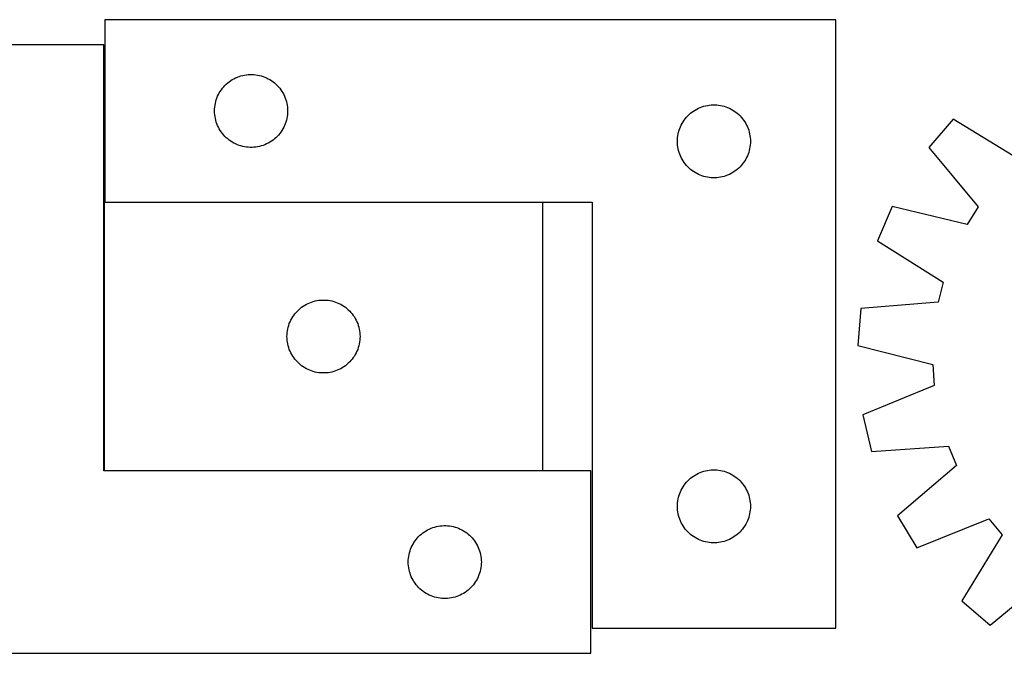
# Model space of a CAD drawing. Header units: millimetres. Extents: x 7 to 1493, y 7 to 2993.
# Tile 10 of 12: x 603 to 1007, y 2731 to 2992. Entities that reach past the tile are written whole.
import ezdxf

# ---------------------------------------------------------------- set-up
doc = ezdxf.new("R2010")
doc.units = ezdxf.units.MM
doc.layers.add('COMMON', color=5, linetype='CONTINUOUS', true_color=0x0000ff)
doc.layers.add('CUT', color=7, linetype='CONTINUOUS', true_color=0x000000)

msp = doc.modelspace()

# ---------------------------------------------------------------- linework, layer by layer
at = {"layer": 'COMMON'}
for p, q in [((637.488244, 2916.427313), (637.488244, 2806.427313)), ((817.588245, 2916.527314), (637.862848, 2916.527314)), ((637.588245, 2806.327312), (817.588245, 2806.327312))]:
    msp.add_line(p, q, dxfattribs=at)
at = {"layer": 'CUT'}
for p, q in [((937.862848, 2991.627314), (637.862848, 2991.627314)), ((637.862848, 2991.627314), (637.862848, 2916.627314)), ((937.862848, 2741.627314), (937.862848, 2991.627314)), ((637.388244, 2981.227312), (537.388244, 2981.227312)), ((637.388244, 2806.227312), (637.388244, 2981.227312)), ((690.140956, 2966.987033), (690.813197, 2967.367496)), ((690.813197, 2967.367496), (691.504132, 2967.712848)), ((691.504132, 2967.712848), (692.21193, 2968.022174)), ((692.21193, 2968.022174), (692.934712, 2968.294652)), ((692.934712, 2968.294652), (693.670563, 2968.529562)), ((693.670563, 2968.529562), (694.417532, 2968.72628)), ((694.417532, 2968.72628), (695.173637, 2968.884283)), ((695.173637, 2968.884283), (695.936873, 2969.003154)), ((695.936873, 2969.003154), (696.705216, 2969.082577)), ((696.705216, 2969.082577), (697.476629, 2969.122341)), ((697.476629, 2969.122341), (698.249067, 2969.122341)), ((698.249067, 2969.122341), (699.02048, 2969.082577)), ((699.02048, 2969.082577), (699.788823, 2969.003154)), ((699.788823, 2969.003154), (700.552059, 2968.884283)), ((700.552059, 2968.884283), (701.308164, 2968.72628)), ((701.308164, 2968.72628), (702.055133, 2968.529562)), ((702.055133, 2968.529562), (702.790984, 2968.294652)), ((702.790984, 2968.294652), (703.513766, 2968.022174)), ((703.513766, 2968.022174), (704.221564, 2967.712848)), ((704.221564, 2967.712848), (704.912499, 2967.367496)), ((704.912499, 2967.367496), (705.58474, 2966.987033)), ((685.637423, 2962.818631), (686.101051, 2963.436456)), ((686.101051, 2963.436456), (686.595869, 2964.029596)), ((686.595869, 2964.029596), (687.120565, 2964.596476)), ((687.120565, 2964.596476), (687.673748, 2965.135595)), ((687.673748, 2965.135595), (688.25395, 2965.645521)), ((688.25395, 2965.645521), (688.859634, 2966.124903)), ((688.859634, 2966.124903), (689.489192, 2966.572469)), ((689.489192, 2966.572469), (690.140956, 2966.987033)), ((705.58474, 2966.987033), (706.236504, 2966.572469)), ((706.236504, 2966.572469), (706.866062, 2966.124903)), ((706.866062, 2966.124903), (707.471746, 2965.645521)), ((707.471746, 2965.645521), (708.051948, 2965.135595)), ((708.051948, 2965.135595), (708.605131, 2964.596476)), ((708.605131, 2964.596476), (709.129827, 2964.029596)), ((709.129827, 2964.029596), (709.624645, 2963.436456)), ((709.624645, 2963.436456), (710.088273, 2962.818631)), ((683.573317, 2958.689037), (683.827096, 2959.418595)), ((683.827096, 2959.418595), (684.118094, 2960.134123)), ((684.118094, 2960.134123), (684.445542, 2960.833721)), ((684.445542, 2960.833721), (684.808569, 2961.515535)), ((684.808569, 2961.515535), (685.206215, 2962.177757)), ((685.206215, 2962.177757), (685.637423, 2962.818631)), ((710.088273, 2962.818631), (710.519481, 2962.177757)), ((710.519481, 2962.177757), (710.917127, 2961.515535)), ((710.917127, 2961.515535), (711.280154, 2960.833721)), ((711.280154, 2960.833721), (711.607602, 2960.134123)), ((711.607602, 2960.134123), (711.8986, 2959.418595)), ((711.8986, 2959.418595), (712.152379, 2958.689037)), ((682.882737, 2954.899495), (682.94235, 2955.669629)), ((682.94235, 2955.669629), (683.04153, 2956.435673)), ((683.04153, 2956.435673), (683.180013, 2957.195595)), ((683.180013, 2957.195595), (683.357432, 2957.947381)), ((683.357432, 2957.947381), (683.573317, 2958.689037)), ((712.152379, 2958.689037), (712.368264, 2957.947381)), ((712.368264, 2957.947381), (712.545683, 2957.195595)), ((712.545683, 2957.195595), (712.684166, 2956.435673)), ((712.684166, 2956.435673), (712.783346, 2955.669629)), ((712.783346, 2955.669629), (712.842959, 2954.899495)), ((880.813197, 2954.867496), (881.504132, 2955.212848)), ((881.504132, 2955.212848), (882.21193, 2955.522174)), ((882.21193, 2955.522174), (882.934712, 2955.794652)), ((882.934712, 2955.794652), (883.670563, 2956.029562)), ((883.670563, 2956.029562), (884.417532, 2956.22628)), ((884.417532, 2956.22628), (885.173637, 2956.384283)), ((885.173637, 2956.384283), (885.936873, 2956.503154)), ((885.936873, 2956.503154), (886.705216, 2956.582577)), ((886.705216, 2956.582577), (887.476629, 2956.622341)), ((887.476629, 2956.622341), (888.249067, 2956.622341)), ((888.249067, 2956.622341), (889.02048, 2956.582577)), ((889.02048, 2956.582577), (889.788823, 2956.503154)), ((889.788823, 2956.503154), (890.552059, 2956.384283)), ((890.552059, 2956.384283), (891.308164, 2956.22628)), ((891.308164, 2956.22628), (892.055133, 2956.029562)), ((892.055133, 2956.029562), (892.790984, 2955.794652)), ((892.790984, 2955.794652), (893.513766, 2955.522174)), ((893.513766, 2955.522174), (894.221564, 2955.212848)), ((894.221564, 2955.212848), (894.912499, 2954.867496)), ((682.862848, 2954.127314), (682.882737, 2954.899495)), ((682.882737, 2953.355133), (682.862848, 2954.127314)), ((682.94235, 2952.584999), (682.882737, 2953.355133)), ((683.04153, 2951.818955), (682.94235, 2952.584999)), ((683.180013, 2951.059033), (683.04153, 2951.818955)), ((683.357432, 2950.307247), (683.180013, 2951.059033)), ((712.545683, 2951.059033), (712.368264, 2950.307247)), ((712.684166, 2951.818955), (712.545683, 2951.059033)), ((712.783346, 2952.584999), (712.684166, 2951.818955)), ((712.842959, 2953.355133), (712.783346, 2952.584999)), ((712.842959, 2954.899495), (712.862848, 2954.127314)), ((712.862848, 2954.127314), (712.842959, 2953.355133)), ((876.101051, 2950.936456), (876.595869, 2951.529596)), ((876.595869, 2951.529596), (877.120565, 2952.096476)), ((877.120565, 2952.096476), (877.673748, 2952.635595)), ((877.673748, 2952.635595), (878.25395, 2953.145521)), ((878.25395, 2953.145521), (878.859634, 2953.624903)), ((878.859634, 2953.624903), (879.489192, 2954.072469)), ((879.489192, 2954.072469), (880.140956, 2954.487033)), ((880.140956, 2954.487033), (880.813197, 2954.867496)), ((894.912499, 2954.867496), (895.58474, 2954.487033)), ((895.58474, 2954.487033), (896.236504, 2954.072469)), ((896.236504, 2954.072469), (896.866062, 2953.624903)), ((896.866062, 2953.624903), (897.471746, 2953.145521)), ((897.471746, 2953.145521), (898.051948, 2952.635595)), ((898.051948, 2952.635595), (898.605131, 2952.096476)), ((898.605131, 2952.096476), (899.129827, 2951.529596)), ((899.129827, 2951.529596), (899.624645, 2950.936456)), ((683.573317, 2949.565592), (683.357432, 2950.307247)), ((683.827096, 2948.836033), (683.573317, 2949.565592)), ((684.118094, 2948.120505), (683.827096, 2948.836033)), ((684.445542, 2947.420907), (684.118094, 2948.120505)), ((684.808569, 2946.739093), (684.445542, 2947.420907)), ((711.280154, 2947.420907), (710.917127, 2946.739093)), ((711.607602, 2948.120505), (711.280154, 2947.420907)), ((711.8986, 2948.836033), (711.607602, 2948.120505)), ((712.152379, 2949.565592), (711.8986, 2948.836033)), ((712.368264, 2950.307247), (712.152379, 2949.565592)), ((873.827096, 2946.918595), (874.118094, 2947.634123)), ((874.118094, 2947.634123), (874.445542, 2948.333721)), ((874.445542, 2948.333721), (874.808569, 2949.015535)), ((874.808569, 2949.015535), (875.206215, 2949.677757)), ((875.206215, 2949.677757), (875.637423, 2950.318631)), ((875.637423, 2950.318631), (876.101051, 2950.936456)), ((899.624645, 2950.936456), (900.088273, 2950.318631)), ((900.088273, 2950.318631), (900.519481, 2949.677757)), ((900.519481, 2949.677757), (900.917127, 2949.015535)), ((900.917127, 2949.015535), (901.280154, 2948.333721)), ((901.280154, 2948.333721), (901.607602, 2947.634123)), ((901.607602, 2947.634123), (901.8986, 2946.918595)), ((986.13901, 2950.773485), (976.078109, 2939.13266)), ((1013.216787, 2934.167199), (986.13901, 2950.773485)), ((685.206215, 2946.076871), (684.808569, 2946.739093)), ((685.637423, 2945.435998), (685.206215, 2946.076871)), ((686.101051, 2944.818172), (685.637423, 2945.435998)), ((686.595869, 2944.225032), (686.101051, 2944.818172)), ((687.120565, 2943.658152), (686.595869, 2944.225032)), ((687.673748, 2943.119034), (687.120565, 2943.658152)), ((688.25395, 2942.609107), (687.673748, 2943.119034)), ((708.051948, 2943.119034), (707.471746, 2942.609107)), ((708.605131, 2943.658152), (708.051948, 2943.119034)), ((709.129827, 2944.225032), (708.605131, 2943.658152)), ((709.624645, 2944.818172), (709.129827, 2944.225032)), ((710.088273, 2945.435998), (709.624645, 2944.818172)), ((710.519481, 2946.076871), (710.088273, 2945.435998)), ((710.917127, 2946.739093), (710.519481, 2946.076871)), ((872.882737, 2942.399495), (872.94235, 2943.169629)), ((872.94235, 2943.169629), (873.04153, 2943.935673)), ((873.04153, 2943.935673), (873.180013, 2944.695595)), ((873.180013, 2944.695595), (873.357432, 2945.447381)), ((873.357432, 2945.447381), (873.573317, 2946.189037)), ((873.573317, 2946.189037), (873.827096, 2946.918595)), ((901.8986, 2946.918595), (902.152379, 2946.189037)), ((902.152379, 2946.189037), (902.368264, 2945.447381)), ((902.368264, 2945.447381), (902.545683, 2944.695595)), ((902.545683, 2944.695595), (902.684166, 2943.935673)), ((902.684166, 2943.935673), (902.783346, 2943.169629)), ((902.783346, 2943.169629), (902.842959, 2942.399495)), ((688.859634, 2942.129725), (688.25395, 2942.609107)), ((689.489192, 2941.682159), (688.859634, 2942.129725)), ((690.140956, 2941.267595), (689.489192, 2941.682159)), ((690.813197, 2940.887132), (690.140956, 2941.267595)), ((691.504132, 2940.54178), (690.813197, 2940.887132)), ((692.21193, 2940.232455), (691.504132, 2940.54178)), ((692.934712, 2939.959976), (692.21193, 2940.232455)), ((693.670563, 2939.725066), (692.934712, 2939.959976)), ((694.417532, 2939.528348), (693.670563, 2939.725066)), ((695.173637, 2939.370345), (694.417532, 2939.528348)), ((695.936873, 2939.251474), (695.173637, 2939.370345)), ((696.705216, 2939.172051), (695.936873, 2939.251474)), ((697.476629, 2939.132287), (696.705216, 2939.172051)), ((698.249067, 2939.132287), (697.476629, 2939.132287)), ((699.02048, 2939.172051), (698.249067, 2939.132287)), ((699.788823, 2939.251474), (699.02048, 2939.172051)), ((700.552059, 2939.370345), (699.788823, 2939.251474)), ((701.308164, 2939.528348), (700.552059, 2939.370345)), ((702.055133, 2939.725066), (701.308164, 2939.528348)), ((702.790984, 2939.959976), (702.055133, 2939.725066)), ((703.513766, 2940.232455), (702.790984, 2939.959976)), ((704.221564, 2940.54178), (703.513766, 2940.232455)), ((704.912499, 2940.887132), (704.221564, 2940.54178)), ((705.58474, 2941.267595), (704.912499, 2940.887132)), ((706.236504, 2941.682159), (705.58474, 2941.267595)), ((706.866062, 2942.129725), (706.236504, 2941.682159)), ((707.471746, 2942.609107), (706.866062, 2942.129725)), ((872.862848, 2941.627314), (872.882737, 2942.399495)), ((872.882737, 2940.855133), (872.862848, 2941.627314)), ((872.94235, 2940.084999), (872.882737, 2940.855133)), ((873.04153, 2939.318955), (872.94235, 2940.084999)), ((873.180013, 2938.559033), (873.04153, 2939.318955)), ((902.684166, 2939.318955), (902.545683, 2938.559033)), ((902.783346, 2940.084999), (902.684166, 2939.318955)), ((902.842959, 2940.855133), (902.783346, 2940.084999)), ((902.842959, 2942.399495), (902.862848, 2941.627314)), ((902.862848, 2941.627314), (902.842959, 2940.855133)), ((976.078109, 2939.13266), (996.431127, 2914.745585)), ((873.357432, 2937.807247), (873.180013, 2938.559033)), ((873.573317, 2937.065592), (873.357432, 2937.807247)), ((873.827096, 2936.336033), (873.573317, 2937.065592)), ((874.118094, 2935.620505), (873.827096, 2936.336033)), ((874.445542, 2934.920907), (874.118094, 2935.620505)), ((874.808569, 2934.239093), (874.445542, 2934.920907)), ((901.280154, 2934.920907), (900.917127, 2934.239093)), ((901.607602, 2935.620505), (901.280154, 2934.920907)), ((901.8986, 2936.336033), (901.607602, 2935.620505)), ((902.152379, 2937.065592), (901.8986, 2936.336033)), ((902.368264, 2937.807247), (902.152379, 2937.065592)), ((902.545683, 2938.559033), (902.368264, 2937.807247)), ((875.206215, 2933.576871), (874.808569, 2934.239093)), ((875.637423, 2932.935998), (875.206215, 2933.576871)), ((876.101051, 2932.318172), (875.637423, 2932.935998)), ((876.595869, 2931.725032), (876.101051, 2932.318172)), ((877.120565, 2931.158152), (876.595869, 2931.725032)), ((877.673748, 2930.619034), (877.120565, 2931.158152)), ((898.605131, 2931.158152), (898.051948, 2930.619034)), ((899.129827, 2931.725032), (898.605131, 2931.158152)), ((899.624645, 2932.318172), (899.129827, 2931.725032)), ((900.088273, 2932.935998), (899.624645, 2932.318172)), ((900.519481, 2933.576871), (900.088273, 2932.935998)), ((900.917127, 2934.239093), (900.519481, 2933.576871)), ((878.25395, 2930.109107), (877.673748, 2930.619034)), ((878.859634, 2929.629725), (878.25395, 2930.109107)), ((879.489192, 2929.182159), (878.859634, 2929.629725)), ((880.140956, 2928.767595), (879.489192, 2929.182159)), ((880.813197, 2928.387132), (880.140956, 2928.767595)), ((881.504132, 2928.04178), (880.813197, 2928.387132)), ((882.21193, 2927.732455), (881.504132, 2928.04178)), ((882.934712, 2927.459976), (882.21193, 2927.732455)), ((883.670563, 2927.225066), (882.934712, 2927.459976)), ((884.417532, 2927.028348), (883.670563, 2927.225066)), ((885.173637, 2926.870345), (884.417532, 2927.028348)), ((885.936873, 2926.751474), (885.173637, 2926.870345)), ((890.552059, 2926.870345), (889.788823, 2926.751474)), ((891.308164, 2927.028348), (890.552059, 2926.870345)), ((892.055133, 2927.225066), (891.308164, 2927.028348)), ((892.790984, 2927.459976), (892.055133, 2927.225066)), ((893.513766, 2927.732455), (892.790984, 2927.459976)), ((894.221564, 2928.04178), (893.513766, 2927.732455)), ((894.912499, 2928.387132), (894.221564, 2928.04178)), ((895.58474, 2928.767595), (894.912499, 2928.387132)), ((896.236504, 2929.182159), (895.58474, 2928.767595)), ((896.866062, 2929.629725), (896.236504, 2929.182159)), ((897.471746, 2930.109107), (896.866062, 2929.629725)), ((898.051948, 2930.619034), (897.471746, 2930.109107)), ((886.705216, 2926.672051), (885.936873, 2926.751474)), ((887.476629, 2926.632287), (886.705216, 2926.672051)), ((888.249067, 2926.632287), (887.476629, 2926.632287)), ((889.02048, 2926.672051), (888.249067, 2926.632287)), ((889.788823, 2926.751474), (889.02048, 2926.672051)), ((817.588245, 2916.427313), (637.588245, 2916.427313)), ((637.588245, 2916.427313), (637.588245, 2806.427313)), ((637.862848, 2916.627314), (837.862848, 2916.627314)), ((817.588245, 2806.427313), (817.588245, 2916.427313)), ((837.862848, 2916.627314), (837.862848, 2741.627314)), ((961.024113, 2914.887185), (955.05284, 2900.707113)), ((991.908234, 2907.461162), (961.024113, 2914.887185)), ((996.431127, 2914.745585), (991.908234, 2907.461162)), ((955.05284, 2900.707113), (981.945731, 2883.803055)), ((981.945731, 2883.803055), (979.895216, 2875.477506)), ((719.214589, 2873.872468), (719.866353, 2874.287032)), ((719.866353, 2874.287032), (720.538594, 2874.667495)), ((720.538594, 2874.667495), (721.229529, 2875.012847)), ((721.229529, 2875.012847), (721.937326, 2875.322173)), ((721.937326, 2875.322173), (722.660109, 2875.594651)), ((722.660109, 2875.594651), (723.39596, 2875.829561)), ((723.39596, 2875.829561), (724.142929, 2876.026279)), ((724.142929, 2876.026279), (724.899033, 2876.184282)), ((724.899033, 2876.184282), (725.662269, 2876.303153)), ((725.662269, 2876.303153), (726.430613, 2876.382576)), ((726.430613, 2876.382576), (727.202026, 2876.42234)), ((727.202026, 2876.42234), (727.974463, 2876.42234)), ((727.974463, 2876.42234), (728.745877, 2876.382576)), ((728.745877, 2876.382576), (729.51422, 2876.303153)), ((729.51422, 2876.303153), (730.277456, 2876.184282)), ((730.277456, 2876.184282), (731.033561, 2876.026279)), ((731.033561, 2876.026279), (731.780529, 2875.829561)), ((731.780529, 2875.829561), (732.51638, 2875.594651)), ((732.51638, 2875.594651), (733.239163, 2875.322173)), ((733.239163, 2875.322173), (733.946961, 2875.012847)), ((733.946961, 2875.012847), (734.637896, 2874.667495)), ((734.637896, 2874.667495), (735.310137, 2874.287032)), ((735.310137, 2874.287032), (735.961901, 2873.872468)), ((979.895216, 2875.477506), (948.227904, 2872.996356)), ((715.36282, 2870.11863), (715.826448, 2870.736455)), ((715.826448, 2870.736455), (716.321266, 2871.329595)), ((716.321266, 2871.329595), (716.845962, 2871.896475)), ((716.845962, 2871.896475), (717.399145, 2872.435594)), ((717.399145, 2872.435594), (717.979347, 2872.94552)), ((717.979347, 2872.94552), (718.585031, 2873.424902)), ((718.585031, 2873.424902), (719.214589, 2873.872468)), ((735.961901, 2873.872468), (736.591459, 2873.424902)), ((736.591459, 2873.424902), (737.197142, 2872.94552)), ((737.197142, 2872.94552), (737.777345, 2872.435594)), ((737.777345, 2872.435594), (738.330528, 2871.896475)), ((738.330528, 2871.896475), (738.855224, 2871.329595)), ((738.855224, 2871.329595), (739.350042, 2870.736455)), ((739.350042, 2870.736455), (739.81367, 2870.11863)), ((948.227904, 2872.996356), (946.930769, 2857.665081)), ((713.298714, 2865.989036), (713.552492, 2866.718594)), ((713.552492, 2866.718594), (713.843491, 2867.434122)), ((713.843491, 2867.434122), (714.170939, 2868.13372)), ((714.170939, 2868.13372), (714.533966, 2868.815534)), ((714.533966, 2868.815534), (714.931611, 2869.477756)), ((714.931611, 2869.477756), (715.36282, 2870.11863)), ((739.81367, 2870.11863), (740.244878, 2869.477756)), ((740.244878, 2869.477756), (740.642523, 2868.815534)), ((740.642523, 2868.815534), (741.005551, 2868.13372)), ((741.005551, 2868.13372), (741.332998, 2867.434122)), ((741.332998, 2867.434122), (741.623997, 2866.718594)), ((741.623997, 2866.718594), (741.877775, 2865.989036)), ((712.588245, 2861.427313), (712.608133, 2862.199494)), ((712.608133, 2862.199494), (712.667747, 2862.969628)), ((712.667747, 2862.969628), (712.766926, 2863.735672)), ((712.766926, 2863.735672), (712.905409, 2864.495594)), ((712.905409, 2864.495594), (713.082829, 2865.24738)), ((713.082829, 2865.24738), (713.298714, 2865.989036)), ((741.877775, 2865.989036), (742.093661, 2865.24738)), ((742.093661, 2865.24738), (742.27108, 2864.495594)), ((742.27108, 2864.495594), (742.409563, 2863.735672)), ((742.409563, 2863.735672), (742.508743, 2862.969628)), ((742.508743, 2862.969628), (742.568356, 2862.199494)), ((742.568356, 2862.199494), (742.588245, 2861.427313)), ((712.608133, 2860.655132), (712.588245, 2861.427313)), ((712.667747, 2859.884998), (712.608133, 2860.655132)), ((712.766926, 2859.118954), (712.667747, 2859.884998)), ((712.905409, 2858.359032), (712.766926, 2859.118954)), ((713.082829, 2857.607246), (712.905409, 2858.359032)), ((742.27108, 2858.359032), (742.093661, 2857.607246)), ((742.409563, 2859.118954), (742.27108, 2858.359032)), ((742.508743, 2859.884998), (742.409563, 2859.118954)), ((742.568356, 2860.655132), (742.508743, 2859.884998)), ((742.588245, 2861.427313), (742.568356, 2860.655132)), ((713.298714, 2856.865591), (713.082829, 2857.607246)), ((713.552492, 2856.136032), (713.298714, 2856.865591)), ((713.843491, 2855.420504), (713.552492, 2856.136032)), ((714.170939, 2854.720906), (713.843491, 2855.420504)), ((714.533966, 2854.039092), (714.170939, 2854.720906)), ((714.931611, 2853.37687), (714.533966, 2854.039092)), ((740.642523, 2854.039092), (740.244878, 2853.37687)), ((741.005551, 2854.720906), (740.642523, 2854.039092)), ((741.332998, 2855.420504), (741.005551, 2854.720906)), ((741.623997, 2856.136032), (741.332998, 2855.420504)), ((741.877775, 2856.865591), (741.623997, 2856.136032)), ((742.093661, 2857.607246), (741.877775, 2856.865591)), ((946.930769, 2857.665081), (977.731069, 2849.898727)), ((715.36282, 2852.735997), (714.931611, 2853.37687)), ((715.826448, 2852.118171), (715.36282, 2852.735997)), ((716.321266, 2851.525031), (715.826448, 2852.118171)), ((716.845962, 2850.958151), (716.321266, 2851.525031)), ((717.399145, 2850.419033), (716.845962, 2850.958151)), ((717.979347, 2849.909106), (717.399145, 2850.419033)), ((737.777345, 2850.419033), (737.197142, 2849.909106)), ((738.330528, 2850.958151), (737.777345, 2850.419033)), ((738.855224, 2851.525031), (738.330528, 2850.958151)), ((739.350042, 2852.118171), (738.855224, 2851.525031)), ((739.81367, 2852.735997), (739.350042, 2852.118171)), ((740.244878, 2853.37687), (739.81367, 2852.735997)), ((718.585031, 2849.429724), (717.979347, 2849.909106)), ((719.214589, 2848.982158), (718.585031, 2849.429724)), ((719.866353, 2848.567594), (719.214589, 2848.982158)), ((720.538594, 2848.187131), (719.866353, 2848.567594)), ((721.229529, 2847.841779), (720.538594, 2848.187131)), ((721.937326, 2847.532454), (721.229529, 2847.841779)), ((722.660109, 2847.259975), (721.937326, 2847.532454)), ((723.39596, 2847.025065), (722.660109, 2847.259975)), ((724.142929, 2846.828347), (723.39596, 2847.025065)), ((724.899033, 2846.670344), (724.142929, 2846.828347)), ((725.662269, 2846.551473), (724.899033, 2846.670344)), ((726.430613, 2846.47205), (725.662269, 2846.551473)), ((727.202026, 2846.432286), (726.430613, 2846.47205)), ((727.974463, 2846.432286), (727.202026, 2846.432286)), ((728.745877, 2846.47205), (727.974463, 2846.432286)), ((729.51422, 2846.551473), (728.745877, 2846.47205)), ((730.277456, 2846.670344), (729.51422, 2846.551473)), ((731.033561, 2846.828347), (730.277456, 2846.670344)), ((731.780529, 2847.025065), (731.033561, 2846.828347)), ((732.51638, 2847.259975), (731.780529, 2847.025065)), ((733.239163, 2847.532454), (732.51638, 2847.259975)), ((733.946961, 2847.841779), (733.239163, 2847.532454)), ((734.637896, 2848.187131), (733.946961, 2847.841779)), ((735.310137, 2848.567594), (734.637896, 2848.187131)), ((735.961901, 2848.982158), (735.310137, 2848.567594)), ((736.591459, 2849.429724), (735.961901, 2848.982158)), ((737.197142, 2849.909106), (736.591459, 2849.429724)), ((977.731069, 2849.898727), (978.353649, 2841.347015)), ((978.353649, 2841.347015), (949.002963, 2829.201563)), ((949.002963, 2829.201563), (952.506939, 2814.219818)), ((952.506939, 2814.219818), (984.199701, 2816.351392)), ((984.199701, 2816.351392), (987.434434, 2808.410619)), ((837.388244, 2806.227312), (637.388244, 2806.227312)), ((637.588245, 2806.427313), (817.588245, 2806.427313)), ((837.388244, 2731.227312), (837.388244, 2806.227312)), ((881.504132, 2805.212848), (882.21193, 2805.522174)), ((882.21193, 2805.522174), (882.934712, 2805.794652)), ((882.934712, 2805.794652), (883.670563, 2806.029562)), ((883.670563, 2806.029562), (884.417532, 2806.22628)), ((884.417532, 2806.22628), (885.173637, 2806.384283)), ((885.173637, 2806.384283), (885.936873, 2806.503154)), ((885.936873, 2806.503154), (886.705216, 2806.582577)), ((886.705216, 2806.582577), (887.476629, 2806.622341)), ((887.476629, 2806.622341), (888.249067, 2806.622341)), ((888.249067, 2806.622341), (889.02048, 2806.582577)), ((889.02048, 2806.582577), (889.788823, 2806.503154)), ((889.788823, 2806.503154), (890.552059, 2806.384283)), ((890.552059, 2806.384283), (891.308164, 2806.22628)), ((891.308164, 2806.22628), (892.055133, 2806.029562)), ((892.055133, 2806.029562), (892.790984, 2805.794652)), ((892.790984, 2805.794652), (893.513766, 2805.522174)), ((893.513766, 2805.522174), (894.221564, 2805.212848)), ((987.434434, 2808.410619), (963.273424, 2787.789747)), ((876.101051, 2800.936456), (876.595869, 2801.529596)), ((876.595869, 2801.529596), (877.120565, 2802.096476)), ((877.120565, 2802.096476), (877.673748, 2802.635595)), ((877.673748, 2802.635595), (878.25395, 2803.145521)), ((878.25395, 2803.145521), (878.859634, 2803.624903)), ((878.859634, 2803.624903), (879.489192, 2804.072469)), ((879.489192, 2804.072469), (880.140956, 2804.487033)), ((880.140956, 2804.487033), (880.813197, 2804.867496)), ((880.813197, 2804.867496), (881.504132, 2805.212848)), ((894.221564, 2805.212848), (894.912499, 2804.867496)), ((894.912499, 2804.867496), (895.58474, 2804.487033)), ((895.58474, 2804.487033), (896.236504, 2804.072469)), ((896.236504, 2804.072469), (896.866062, 2803.624903)), ((896.866062, 2803.624903), (897.471746, 2803.145521)), ((897.471746, 2803.145521), (898.051948, 2802.635595)), ((898.051948, 2802.635595), (898.605131, 2802.096476)), ((898.605131, 2802.096476), (899.129827, 2801.529596)), ((899.129827, 2801.529596), (899.624645, 2800.936456)), ((873.827096, 2796.918595), (874.118094, 2797.634123)), ((874.118094, 2797.634123), (874.445542, 2798.333721)), ((874.445542, 2798.333721), (874.808569, 2799.015535)), ((874.808569, 2799.015535), (875.206215, 2799.677757)), ((875.206215, 2799.677757), (875.637423, 2800.318631)), ((875.637423, 2800.318631), (876.101051, 2800.936456)), ((899.624645, 2800.936456), (900.088273, 2800.318631)), ((900.088273, 2800.318631), (900.519481, 2799.677757)), ((900.519481, 2799.677757), (900.917127, 2799.015535)), ((900.917127, 2799.015535), (901.280154, 2798.333721)), ((901.280154, 2798.333721), (901.607602, 2797.634123)), ((901.607602, 2797.634123), (901.8986, 2796.918595)), ((872.94235, 2793.169629), (873.04153, 2793.935673)), ((873.04153, 2793.935673), (873.180013, 2794.695595)), ((873.180013, 2794.695595), (873.357432, 2795.447381)), ((873.357432, 2795.447381), (873.573317, 2796.189037)), ((873.573317, 2796.189037), (873.827096, 2796.918595)), ((901.8986, 2796.918595), (902.152379, 2796.189037)), ((902.152379, 2796.189037), (902.368264, 2795.447381)), ((902.368264, 2795.447381), (902.545683, 2794.695595)), ((902.545683, 2794.695595), (902.684166, 2793.935673)), ((902.684166, 2793.935673), (902.783346, 2793.169629)), ((872.862848, 2791.627314), (872.882737, 2792.399495)), ((872.882737, 2790.855133), (872.862848, 2791.627314)), ((872.882737, 2792.399495), (872.94235, 2793.169629)), ((872.94235, 2790.084999), (872.882737, 2790.855133)), ((873.04153, 2789.318955), (872.94235, 2790.084999)), ((873.180013, 2788.559033), (873.04153, 2789.318955)), ((902.684166, 2789.318955), (902.545683, 2788.559033)), ((902.783346, 2790.084999), (902.684166, 2789.318955)), ((902.783346, 2793.169629), (902.842959, 2792.399495)), ((902.842959, 2790.855133), (902.783346, 2790.084999)), ((902.842959, 2792.399495), (902.862848, 2791.627314)), ((902.862848, 2791.627314), (902.842959, 2790.855133)), ((873.357432, 2787.807247), (873.180013, 2788.559033)), ((873.573317, 2787.065592), (873.357432, 2787.807247)), ((873.827096, 2786.336033), (873.573317, 2787.065592)), ((874.118094, 2785.620505), (873.827096, 2786.336033)), ((874.445542, 2784.920907), (874.118094, 2785.620505)), ((901.607602, 2785.620505), (901.280154, 2784.920907)), ((901.8986, 2786.336033), (901.607602, 2785.620505)), ((902.152379, 2787.065592), (901.8986, 2786.336033)), ((902.368264, 2787.807247), (902.152379, 2787.065592)), ((902.545683, 2788.559033), (902.368264, 2787.807247)), ((963.273424, 2787.789747), (971.235517, 2774.624049)), ((971.235517, 2774.624049), (1000.718432, 2786.444898)), ((1000.718432, 2786.444898), (1006.248679, 2779.892362)), ((769.014588, 2781.172467), (769.666352, 2781.587031)), ((769.666352, 2781.587031), (770.338593, 2781.967494)), ((770.338593, 2781.967494), (771.029528, 2782.312846)), ((771.029528, 2782.312846), (771.737325, 2782.622172)), ((771.737325, 2782.622172), (772.460108, 2782.89465)), ((772.460108, 2782.89465), (773.195959, 2783.12956)), ((773.195959, 2783.12956), (773.942928, 2783.326278)), ((773.942928, 2783.326278), (774.699032, 2783.484281)), ((774.699032, 2783.484281), (775.462268, 2783.603152)), ((775.462268, 2783.603152), (776.230612, 2783.682575)), ((776.230612, 2783.682575), (777.002025, 2783.722339)), ((777.002025, 2783.722339), (777.774462, 2783.722339)), ((777.774462, 2783.722339), (778.545876, 2783.682575)), ((778.545876, 2783.682575), (779.314219, 2783.603152)), ((779.314219, 2783.603152), (780.077455, 2783.484281)), ((780.077455, 2783.484281), (780.83356, 2783.326278)), ((780.83356, 2783.326278), (781.580528, 2783.12956)), ((781.580528, 2783.12956), (782.316379, 2782.89465)), ((782.316379, 2782.89465), (783.039162, 2782.622172)), ((783.039162, 2782.622172), (783.74696, 2782.312846)), ((783.74696, 2782.312846), (784.437895, 2781.967494)), ((784.437895, 2781.967494), (785.110136, 2781.587031)), ((785.110136, 2781.587031), (785.7619, 2781.172467)), ((874.808569, 2784.239093), (874.445542, 2784.920907)), ((875.206215, 2783.576871), (874.808569, 2784.239093)), ((875.637423, 2782.935998), (875.206215, 2783.576871)), ((876.101051, 2782.318172), (875.637423, 2782.935998)), ((876.595869, 2781.725032), (876.101051, 2782.318172)), ((877.120565, 2781.158152), (876.595869, 2781.725032)), ((899.129827, 2781.725032), (898.605131, 2781.158152)), ((899.624645, 2782.318172), (899.129827, 2781.725032)), ((900.088273, 2782.935998), (899.624645, 2782.318172)), ((900.519481, 2783.576871), (900.088273, 2782.935998)), ((900.917127, 2784.239093), (900.519481, 2783.576871)), ((901.280154, 2784.920907), (900.917127, 2784.239093)), ((764.73161, 2776.777755), (765.162819, 2777.418629)), ((765.162819, 2777.418629), (765.626447, 2778.036454)), ((765.626447, 2778.036454), (766.121265, 2778.629594)), ((766.121265, 2778.629594), (766.645961, 2779.196474)), ((766.645961, 2779.196474), (767.199144, 2779.735593)), ((767.199144, 2779.735593), (767.779346, 2780.245519)), ((767.779346, 2780.245519), (768.38503, 2780.724901)), ((768.38503, 2780.724901), (769.014588, 2781.172467)), ((785.7619, 2781.172467), (786.391458, 2780.724901)), ((786.391458, 2780.724901), (786.997141, 2780.245519)), ((786.997141, 2780.245519), (787.577344, 2779.735593)), ((787.577344, 2779.735593), (788.130527, 2779.196474)), ((788.130527, 2779.196474), (788.655223, 2778.629594)), ((788.655223, 2778.629594), (789.150041, 2778.036454)), ((789.150041, 2778.036454), (789.613669, 2777.418629)), ((789.613669, 2777.418629), (790.044877, 2776.777755)), ((877.673748, 2780.619034), (877.120565, 2781.158152)), ((878.25395, 2780.109107), (877.673748, 2780.619034)), ((878.859634, 2779.629725), (878.25395, 2780.109107)), ((879.489192, 2779.182159), (878.859634, 2779.629725)), ((880.140956, 2778.767595), (879.489192, 2779.182159)), ((880.813197, 2778.387132), (880.140956, 2778.767595)), ((881.504132, 2778.04178), (880.813197, 2778.387132)), ((882.21193, 2777.732455), (881.504132, 2778.04178)), ((882.934712, 2777.459976), (882.21193, 2777.732455)), ((883.670563, 2777.225066), (882.934712, 2777.459976)), ((884.417532, 2777.028348), (883.670563, 2777.225066)), ((892.055133, 2777.225066), (891.308164, 2777.028348)), ((892.790984, 2777.459976), (892.055133, 2777.225066)), ((893.513766, 2777.732455), (892.790984, 2777.459976)), ((894.221564, 2778.04178), (893.513766, 2777.732455)), ((894.912499, 2778.387132), (894.221564, 2778.04178)), ((895.58474, 2778.767595), (894.912499, 2778.387132)), ((896.236504, 2779.182159), (895.58474, 2778.767595)), ((896.866062, 2779.629725), (896.236504, 2779.182159)), ((897.471746, 2780.109107), (896.866062, 2779.629725)), ((898.051948, 2780.619034), (897.471746, 2780.109107)), ((898.605131, 2781.158152), (898.051948, 2780.619034)), ((1006.248679, 2779.892362), (989.642393, 2752.814584)), ((762.882828, 2772.547379), (763.098713, 2773.289035)), ((763.098713, 2773.289035), (763.352491, 2774.018593)), ((763.352491, 2774.018593), (763.64349, 2774.734121)), ((763.64349, 2774.734121), (763.970938, 2775.433719)), ((763.970938, 2775.433719), (764.333965, 2776.115533)), ((764.333965, 2776.115533), (764.73161, 2776.777755)), ((790.044877, 2776.777755), (790.442522, 2776.115533)), ((790.442522, 2776.115533), (790.80555, 2775.433719)), ((790.80555, 2775.433719), (791.132997, 2774.734121)), ((791.132997, 2774.734121), (791.423996, 2774.018593)), ((791.423996, 2774.018593), (791.677774, 2773.289035)), ((791.677774, 2773.289035), (791.89366, 2772.547379)), ((885.173637, 2776.870345), (884.417532, 2777.028348)), ((885.936873, 2776.751474), (885.173637, 2776.870345)), ((886.705216, 2776.672051), (885.936873, 2776.751474)), ((887.476629, 2776.632287), (886.705216, 2776.672051)), ((888.249067, 2776.632287), (887.476629, 2776.632287)), ((889.02048, 2776.672051), (888.249067, 2776.632287)), ((889.788823, 2776.751474), (889.02048, 2776.672051)), ((890.552059, 2776.870345), (889.788823, 2776.751474)), ((891.308164, 2777.028348), (890.552059, 2776.870345)), ((762.388244, 2768.727312), (762.408132, 2769.499493)), ((762.408132, 2769.499493), (762.467746, 2770.269627)), ((762.467746, 2770.269627), (762.566925, 2771.035671)), ((762.566925, 2771.035671), (762.705408, 2771.795593)), ((762.705408, 2771.795593), (762.882828, 2772.547379)), ((791.89366, 2772.547379), (792.071079, 2771.795593)), ((792.071079, 2771.795593), (792.209562, 2771.035671)), ((792.209562, 2771.035671), (792.308742, 2770.269627)), ((792.308742, 2770.269627), (792.368355, 2769.499493)), ((792.368355, 2769.499493), (792.388244, 2768.727312)), ((762.408132, 2767.955131), (762.388244, 2768.727312)), ((762.467746, 2767.184997), (762.408132, 2767.955131)), ((762.566925, 2766.418953), (762.467746, 2767.184997)), ((762.705408, 2765.659031), (762.566925, 2766.418953)), ((762.882828, 2764.907245), (762.705408, 2765.659031)), ((792.071079, 2765.659031), (791.89366, 2764.907245)), ((792.209562, 2766.418953), (792.071079, 2765.659031)), ((792.308742, 2767.184997), (792.209562, 2766.418953)), ((792.368355, 2767.955131), (792.308742, 2767.184997)), ((792.388244, 2768.727312), (792.368355, 2767.955131)), ((763.098713, 2764.16559), (762.882828, 2764.907245)), ((763.352491, 2763.436031), (763.098713, 2764.16559)), ((763.64349, 2762.720503), (763.352491, 2763.436031)), ((763.970938, 2762.020905), (763.64349, 2762.720503)), ((764.333965, 2761.339091), (763.970938, 2762.020905)), ((764.73161, 2760.676869), (764.333965, 2761.339091)), ((790.442522, 2761.339091), (790.044877, 2760.676869)), ((790.80555, 2762.020905), (790.442522, 2761.339091)), ((791.132997, 2762.720503), (790.80555, 2762.020905)), ((791.423996, 2763.436031), (791.132997, 2762.720503)), ((791.677774, 2764.16559), (791.423996, 2763.436031)), ((791.89366, 2764.907245), (791.677774, 2764.16559)), ((1001.283219, 2742.753683), (1025.670293, 2763.106701)), ((765.162819, 2760.035996), (764.73161, 2760.676869)), ((765.626447, 2759.41817), (765.162819, 2760.035996)), ((766.121265, 2758.82503), (765.626447, 2759.41817)), ((766.645961, 2758.25815), (766.121265, 2758.82503)), ((767.199144, 2757.719032), (766.645961, 2758.25815)), ((767.779346, 2757.209105), (767.199144, 2757.719032)), ((768.38503, 2756.729723), (767.779346, 2757.209105)), ((786.997141, 2757.209105), (786.391458, 2756.729723)), ((787.577344, 2757.719032), (786.997141, 2757.209105)), ((788.130527, 2758.25815), (787.577344, 2757.719032)), ((788.655223, 2758.82503), (788.130527, 2758.25815)), ((789.150041, 2759.41817), (788.655223, 2758.82503)), ((789.613669, 2760.035996), (789.150041, 2759.41817)), ((790.044877, 2760.676869), (789.613669, 2760.035996)), ((769.014588, 2756.282157), (768.38503, 2756.729723)), ((769.666352, 2755.867593), (769.014588, 2756.282157)), ((770.338593, 2755.48713), (769.666352, 2755.867593)), ((771.029528, 2755.141778), (770.338593, 2755.48713)), ((771.737325, 2754.832453), (771.029528, 2755.141778)), ((772.460108, 2754.559974), (771.737325, 2754.832453)), ((773.195959, 2754.325064), (772.460108, 2754.559974)), ((773.942928, 2754.128346), (773.195959, 2754.325064)), ((774.699032, 2753.970343), (773.942928, 2754.128346)), ((775.462268, 2753.851472), (774.699032, 2753.970343)), ((776.230612, 2753.772049), (775.462268, 2753.851472)), ((777.002025, 2753.732285), (776.230612, 2753.772049)), ((777.774462, 2753.732285), (777.002025, 2753.732285)), ((778.545876, 2753.772049), (777.774462, 2753.732285)), ((779.314219, 2753.851472), (778.545876, 2753.772049)), ((780.077455, 2753.970343), (779.314219, 2753.851472)), ((780.83356, 2754.128346), (780.077455, 2753.970343)), ((781.580528, 2754.325064), (780.83356, 2754.128346)), ((782.316379, 2754.559974), (781.580528, 2754.325064)), ((783.039162, 2754.832453), (782.316379, 2754.559974)), ((783.74696, 2755.141778), (783.039162, 2754.832453)), ((784.437895, 2755.48713), (783.74696, 2755.141778)), ((785.110136, 2755.867593), (784.437895, 2755.48713)), ((785.7619, 2756.282157), (785.110136, 2755.867593)), ((786.391458, 2756.729723), (785.7619, 2756.282157)), ((989.642393, 2752.814584), (1001.283219, 2742.753683)), ((837.862848, 2741.627314), (937.862848, 2741.627314)), ((537.388244, 2731.227312), (837.388244, 2731.227312))]:
    msp.add_line(p, q, dxfattribs=at)

doc.saveas('drawing.dxf')
